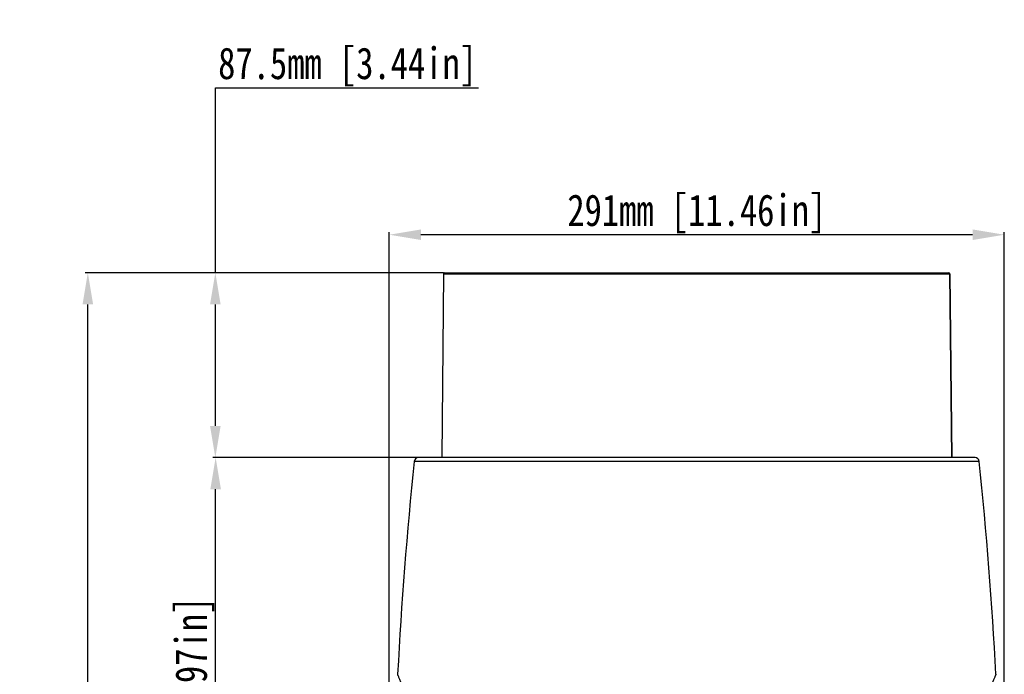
# Model space of a CAD drawing. Header units: millimetres. Extents: x 19266 to 21235, y -89 to 1237.
# Tile 35 of 74: x 19266 to 19732, y 840 to 1149. Entities that reach past the tile are written whole.
import ezdxf

# ---------------------------------------------------------------- set-up
doc = ezdxf.new("R2010")
doc.units = ezdxf.units.MM
doc.header["$LTSCALE"] = 16.335
doc.header["$PDMODE"] = 3
doc.header["$PDSIZE"] = 0.3125
doc.layers.get('0').update_dxf_attribs({"linetype": 'CONTINUOUS'})
doc.layers.get('Defpoints').update_dxf_attribs({"linetype": 'CONTINUOUS'})
doc.layers.add('02___PRT_ALL_AXES', color=7, linetype='CONTINUOUS')
doc.layers.add('尺寸线', color=3, linetype='CONTINUOUS', lineweight=13)
doc.styles.get("Standard").update_dxf_attribs({"font": 'SimSun Regular.ttf', "width": 0.8})
doc.dimstyles.new('ISO-25', dxfattribs={"dimtxt": 15, "dimasz": 15, "dimexe": 1.25, "dimexo": 0.625, "dimtad": 1, "dimtoh": 1, "dimdsep": 46, "dimtxsty": 'Standard', "dimcen": 2.5, "dimadec": 0, "dimazin": 0, "dimtfac": 1, "dimtmove": 0, "dimatfit": 3, "dimldrblk": 'CLOSEDBLANK', "dimfxl": 1, "dimarcsym": 0})

# ---------------------------------------------------------------- blocks, each defined once
blk = doc.blocks.new('*D4')
at = {"layer": 'Defpoints', "color": 0, "transparency": 16777216}
for p in [(19298.45, 1029.66), (19467.28, 1029.66), (19469.34, 364.38)]:
    blk.add_point(p, dxfattribs=at)
at = {"layer": '尺寸线', "color": 0, "lineweight": -2, "transparency": 16777216}
for p, q in [((19466.66, 1029.66), (19297.2, 1029.66)), ((19298.45, 379.38), (19298.45, 1014.66)), ((19468.72, 364.38), (19297.2, 364.38))]:
    blk.add_line(p, q, dxfattribs=at)
at = {"layer": '尺寸线', "color": 0, "transparency": 16777216}
for points in [[(19295.95, 1014.66), (19300.95, 1014.66), (19298.45, 1029.66)], [(19295.95, 379.38), (19300.95, 379.38), (19298.45, 364.38)]]:
    blk.add_solid(points, dxfattribs=at)
at = {"layer": '尺寸线', "color": 0, "transparency": 16777216, "insert": (19288.57, 702.38), "char_height": 15, "attachment_point": 5, "rotation": 90}
blk.add_mtext('665.29mm [26.19in]', dxfattribs=at)
blk = doc.blocks.new('_ClosedBlank')
at = {"color": 0, "linetype": 'ByBlock', "lineweight": -2}
for p, q in [((-1, 0.167), (0, 0)), ((-1, 0.167), (-1, -0.167)), ((0, 0), (-1, -0.167))]:
    blk.add_line(p, q, dxfattribs=at)
blk = doc.blocks.new('*D5')
at = {"layer": 'Defpoints', "color": 0, "transparency": 16777216}
for p in [(19467.28, 1029.66), (19358.77, 942.16), (19467.28, 942.16)]:
    blk.add_point(p, dxfattribs=at)
at = {"layer": '尺寸线', "color": 0, "lineweight": -2, "transparency": 16777216}
for p, q in [((19358.77, 1029.66), (19358.77, 1117.16)), ((19358.77, 1117.16), (19483.26, 1117.16)), ((19466.66, 1029.66), (19357.52, 1029.66)), ((19358.77, 957.16), (19358.77, 1014.66)), ((19466.66, 942.16), (19357.52, 942.16))]:
    blk.add_line(p, q, dxfattribs=at)
at = {"layer": '尺寸线', "color": 0, "transparency": 16777216}
for points in [[(19356.27, 1014.66), (19361.27, 1014.66), (19358.77, 1029.66)], [(19356.27, 957.16), (19361.27, 957.16), (19358.77, 942.16)]]:
    blk.add_solid(points, dxfattribs=at)
at = {"layer": '尺寸线', "color": 0, "transparency": 16777216, "insert": (19421.33, 1127.04), "char_height": 15, "attachment_point": 5}
blk.add_mtext('87.5mm [3.44in]', dxfattribs=at)
blk = doc.blocks.new('*D6')
at = {"layer": 'Defpoints', "color": 0, "transparency": 16777216}
for p in [(19358.91, 942.16), (19462.57, 942.16), (19586.55, 663.5)]:
    blk.add_point(p, dxfattribs=at)
at = {"layer": '尺寸线', "color": 0, "lineweight": -2, "transparency": 16777216}
for p, q in [((19461.94, 942.16), (19357.66, 942.16)), ((19358.91, 678.5), (19358.91, 927.16)), ((19585.92, 663.5), (19357.66, 663.5))]:
    blk.add_line(p, q, dxfattribs=at)
at = {"layer": '尺寸线', "color": 0, "transparency": 16777216}
for points in [[(19356.41, 927.16), (19361.41, 927.16), (19358.91, 942.16)], [(19356.41, 678.5), (19361.41, 678.5), (19358.91, 663.5)]]:
    blk.add_solid(points, dxfattribs=at)
at = {"layer": '尺寸线', "color": 0, "transparency": 16777216, "insert": (19349.03, 802.83), "char_height": 15, "attachment_point": 5, "rotation": 90}
blk.add_mtext('278.66mm [10.97in]', dxfattribs=at)
blk = doc.blocks.new('*D11')
at = {"layer": 'Defpoints', "color": 0, "transparency": 16777216}
for p in [(19441.04, 1047.64), (19441.04, 799.16), (19732.04, 799.16)]:
    blk.add_point(p, dxfattribs=at)
at = {"layer": '尺寸线', "color": 0, "lineweight": -2, "transparency": 16777216}
for p, q in [((19441.04, 799.79), (19441.04, 1048.89)), ((19732.04, 799.79), (19732.04, 1048.89)), ((19717.04, 1047.64), (19456.04, 1047.64))]:
    blk.add_line(p, q, dxfattribs=at)
at = {"layer": '尺寸线', "color": 0, "transparency": 16777216}
for points in [[(19456.04, 1050.14), (19456.04, 1045.14), (19441.04, 1047.64)], [(19717.04, 1050.14), (19717.04, 1045.14), (19732.04, 1047.64)]]:
    blk.add_solid(points, dxfattribs=at)
at = {"layer": '尺寸线', "color": 0, "transparency": 16777216, "insert": (19586.54, 1057.51), "char_height": 15, "attachment_point": 5}
blk.add_mtext('291mm [11.46in]', dxfattribs=at)

msp = doc.modelspace()

# ---------------------------------------------------------------- linework, layer by layer
at = {"color": 7, "linetype": 'Continuous'}
for p, q in [((19467.281, 1029.663), (19705.791, 1029.663)), ((19466.781, 1029.168), (19706.291, 1029.168)), ((19707.161, 942.163), (19706.291, 1029.168)), ((19718.217, 942.163), (19454.855, 942.163)), ((19720.207, 940.369), (19452.866, 940.369))]:
    msp.add_line(p, q, dxfattribs=at)
for centre, radius, start, end in [((19467.281, 1029.163), 0.5, 90, 179.42706), ((19705.791, 1029.163), 0.5, 0.57294, 90), ((19454.855, 940.163), 2, 90, 174.08062), ((19718.217, 940.163), 2, 5.91938, 90), ((21411.972, 737.245), 1969.608, 174.080616, 177.02085), ((17761.101, 737.245), 1969.608, 2.97915, 5.919384)]:
    msp.add_arc(centre, radius, start, end, dxfattribs=at)
for points, knots in [([(19457.921, 789.636), (19457.599, 793.104), (19456.73, 799.79), (19454.845, 809.293), (19452.657, 817.786), (19450.709, 824.127), (19449.21, 828.56), (19448.213, 831.364), (19447.317, 833.783), (19446.547, 835.795), (19445.992, 837.209), (19445.627, 838.124), (19445.418, 838.643), (19445.255, 839.049), (19445.135, 839.338), (19445.068, 839.514), (19445.032, 839.591), (19445.026, 839.611)], [0, 0, 0, 0, 0.2017202, 0.3901235, 0.5607852, 0.7094675, 0.7742273, 0.8318645, 0.8818306, 0.9235951, 0.9566673, 0.9698079, 0.980624, 0.9890773, 0.9951377, 0.9987822, 1, 1, 1, 1]), ([(19728.047, 839.611), (19728.041, 839.592), (19728.008, 839.521), (19727.945, 839.356), (19727.832, 839.085), (19727.68, 838.706), (19727.485, 838.221), (19727.143, 837.366), (19726.622, 836.043), (19725.898, 834.158), (19725.053, 831.892), (19724.108, 829.261), (19722.68, 825.094), (19720.806, 819.125), (19718.663, 811.116), (19716.756, 802.126), (19715.819, 795.788), (19715.446, 792.492)], [0, 0, 0, 0, 0.0012049, 0.0048094, 0.0108027, 0.0191663, 0.0298693, 0.0428777, 0.0756378, 0.1170536, 0.1666645, 0.2239663, 0.2884326, 0.4367484, 0.6074896, 0.7966138, 1, 1, 1, 1])]:
    msp.add_open_spline(points, degree=3, knots=knots, dxfattribs=at)
at = {"layer": '02___PRT_ALL_AXES', "color": 7, "linetype": 'Continuous'}
for p, q in [((19466.781, 1029.168), (19465.911, 942.163)), ((19706.291, 1029.168), (19707.161, 942.163))]:
    msp.add_line(p, q, dxfattribs=at)

# ---------------------------------------------------------------- dimensions: what is measured, and where the dimension line sits
at = {"layer": '尺寸线'}
for base, p1, p2, picture, middle in [((19358.771, 942.163), (19467.281, 1029.663), (19467.281, 942.163), '*D5', (19421.329, 1117.163)), ((19298.449, 1029.663), (19469.343, 364.375), (19467.281, 1029.663), '*D4', (19298.449, 702.382))]:
    dim = msp.add_linear_dim(base=base, p1=p1, p2=p2, angle=90, dimstyle='ISO-25', override={"dimpost": 'mm'}, dxfattribs=at)
    dim.commit()
    dim.dimension.update_dxf_attribs({"geometry": picture, "text_midpoint": middle, "dimtype": 160})
dim = msp.add_linear_dim(base=(19441.036, 1047.636), p1=(19732.036, 799.163), p2=(19441.036, 799.163), dimstyle='ISO-25', override={"dimpost": 'mm'}, dxfattribs=at)
dim.commit()
dim.dimension.update_dxf_attribs({"geometry": '*D11', "text_midpoint": (19586.536, 1057.511)})
dim = msp.add_linear_dim(base=(19358.908, 942.163), p1=(19586.548, 663.5), p2=(19462.57, 942.163), angle=90, dimstyle='ISO-25', override={"dimpost": 'mm'}, dxfattribs=at)
dim.commit()
dim.dimension.update_dxf_attribs({"geometry": '*D6', "text_midpoint": (19349.033, 802.831)})

doc.saveas('drawing.dxf')
